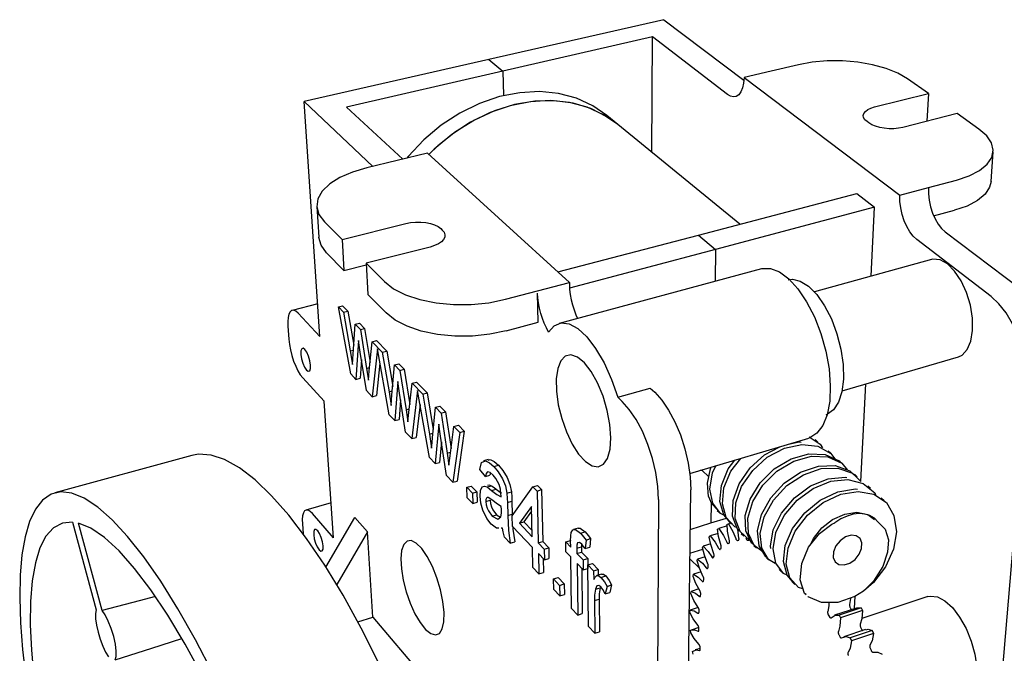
# Model space of a CAD drawing. Extents: x 72 to 136.1, y 183.9 to 237.8.
# Tile 2 of 3: x 72 to 112.8, y 211.6 to 237.8. Entities that reach past the tile are written whole.
import ezdxf

# ---------------------------------------------------------------- set-up
doc = ezdxf.new("R2010")
doc.units = 0
doc.header["$MEASUREMENT"] = 0
doc.layers.get('0').update_dxf_attribs({"linetype": 'CONTINUOUS'})

msp = doc.modelspace()

# ---------------------------------------------------------------- linework, layer by layer
at = {"color": 7, "linetype": 'CONTINUOUS'}
for p, q in [((98.664, 237.813), (91.414, 236.166)), ((98.664, 237.813), (101.978, 235.311)), ((98.186, 237.096), (91.998, 235.677)), ((98.169, 232.313), (98.186, 237.096)), ((101.293, 234.714), (98.186, 237.096)), ((91.414, 236.166), (83.759, 234.428)), ((91.414, 236.166), (91.998, 235.677)), ((91.414, 236.166), (91.998, 235.677)), ((104.234, 235.949), (103.113, 235.681)), ((91.998, 235.677), (85.517, 234.19)), ((91.998, 235.677), (92.025, 234.667)), ((91.998, 235.677), (92.025, 234.667)), ((103.113, 235.681), (101.983, 235.411)), ((101.983, 235.411), (108.441, 230.543)), ((109.629, 234.753), (108.759, 235.365)), ((107.39, 234.196), (109.629, 234.753)), ((109.629, 234.753), (109.56, 233.603)), ((84.414, 224.69), (83.759, 234.428)), ((83.759, 234.428), (86.612, 231.736)), ((85.517, 234.19), (87.849, 232.031)), ((96.751, 233.474), (96.298, 233.844)), ((110.812, 233.92), (108.558, 233.349)), ((111.716, 233.283), (110.812, 233.92)), ((101.805, 229.337), (96.751, 233.474)), ((107.154, 233.534), (107.082, 233.588)), ((88.876, 232.277), (87.62, 231.977)), ((94.747, 226.928), (88.876, 232.277)), ((112.214, 231.106), (112.305, 232.34)), ((87.62, 231.977), (86.352, 231.673)), ((109.618, 230.854), (110.784, 231.161)), ((100.095, 228.889), (106.652, 230.606)), ((106.652, 230.606), (107.393, 230.039)), ((108.441, 230.543), (109.618, 230.854)), ((84.284, 230.066), (84.368, 228.796)), ((107.393, 230.039), (100.805, 228.293)), ((107.251, 227.19), (107.393, 230.039)), ((109.837, 229.681), (110.701, 229.914)), ((84.605, 229.434), (85.333, 228.708)), ((85.333, 228.708), (87.968, 229.364)), ((89.42, 229.157), (89.484, 229.097)), ((94.269, 227.363), (100.095, 228.889)), ((100.095, 228.889), (100.805, 228.293)), ((100.095, 228.889), (100.805, 228.293)), ((110.314, 229.02), (113.416, 226.678)), ((85.333, 228.708), (85.411, 227.424)), ((112.22, 226.338), (109.139, 228.7)), ((84.687, 228.157), (85.411, 227.424)), ((88.983, 228.393), (86.324, 227.719)), ((100.805, 228.293), (94.754, 226.691)), ((100.805, 228.293), (100.782, 226.973)), ((100.805, 228.293), (100.782, 226.973)), ((85.411, 227.424), (86.328, 227.657)), ((86.324, 227.719), (87.084, 226.961)), ((86.324, 227.719), (86.397, 226.426)), ((109.747, 227.878), (104.896, 226.541)), ((102.701, 227.491), (94.326, 225.231)), ((92.099, 226.228), (94.747, 226.928)), ((94.747, 226.928), (94.748, 226.832)), ((86.397, 226.426), (87.153, 225.661)), ((93.456, 225.278), (93.431, 226.484)), ((84.323, 226.042), (83.26, 225.768)), ((85.178, 225.916), (85.354, 225.962)), ((85.354, 225.962), (85.567, 225.742)), ((84.414, 224.69), (83.512, 225.646)), ((85.689, 223.14), (85.178, 225.916)), ((85.178, 225.916), (85.39, 225.696)), ((85.39, 225.696), (85.567, 225.742)), ((85.39, 225.696), (85.672, 224.088)), ((85.567, 225.742), (85.813, 224.332)), ((85.786, 223.948), (85.874, 225.195)), ((85.874, 225.195), (86.052, 225.242)), ((85.874, 225.195), (86.09, 224.973)), ((86.052, 225.242), (86.268, 225.02)), ((92.135, 224.923), (93.456, 225.278)), ((83.085, 225.109), (83.124, 224.576)), ((86.09, 224.973), (86.268, 225.02)), ((86.09, 224.973), (86.347, 223.365)), ((86.268, 225.02), (86.493, 223.611)), ((86.014, 224.525), (85.907, 222.908)), ((86.088, 224.037), (86.014, 224.525)), ((86.458, 223.265), (86.579, 224.466)), ((86.579, 224.466), (86.758, 224.514)), ((86.579, 224.466), (87, 224.031)), ((86.758, 224.514), (87.18, 224.079)), ((85.672, 224.088), (85.798, 224.121)), ((85.672, 224.088), (85.761, 223.526)), ((86.339, 222.449), (86.088, 224.037)), ((86.794, 224.178), (86.58, 222.192)), ((87.288, 221.44), (86.794, 224.178)), ((87, 224.031), (87.18, 224.079)), ((87, 224.031), (87.28, 222.398)), ((87.18, 224.079), (87.429, 222.616)), ((86.135, 223.739), (86.082, 222.955)), ((86.902, 223.577), (86.757, 222.24)), ((87.505, 223.509), (87.685, 223.558)), ((87.685, 223.558), (87.909, 223.326)), ((106.044, 222.431), (110.861, 223.841)), ((85.907, 222.908), (85.689, 223.14)), ((86.347, 223.365), (86.471, 223.399)), ((86.347, 223.365), (86.422, 222.874)), ((86.422, 222.874), (86.458, 223.265)), ((87.399, 222.253), (87.505, 223.509)), ((87.505, 223.509), (87.729, 223.277)), ((87.729, 223.277), (87.909, 223.326)), ((87.729, 223.277), (87.983, 221.646)), ((87.909, 223.326), (88.136, 221.866)), ((83.703, 222.974), (84.594, 222)), ((85.907, 222.908), (86.082, 222.955)), ((87.644, 222.827), (87.515, 221.199)), ((87.717, 222.333), (87.644, 222.827)), ((88.098, 221.541), (88.239, 222.75)), ((88.239, 222.75), (88.42, 222.799)), ((88.239, 222.75), (88.677, 222.296)), ((88.42, 222.799), (88.86, 222.346)), ((106.828, 218.679), (107.029, 222.719)), ((86.58, 222.192), (86.339, 222.449)), ((87.28, 222.398), (87.414, 222.434)), ((87.28, 222.398), (87.368, 221.828)), ((87.965, 220.721), (87.717, 222.333)), ((88.461, 222.451), (88.216, 220.454)), ((88.953, 219.671), (88.461, 222.451)), ((88.677, 222.296), (88.86, 222.346)), ((88.677, 222.296), (88.954, 220.638)), ((88.86, 222.346), (89.112, 220.83)), ((96.755, 222.166), (98.096, 222.546)), ((98.096, 222.546), (98.284, 222.373)), ((113.67, 222.523), (112.051, 203.347)), ((84.975, 216.338), (84.594, 222)), ((86.58, 222.192), (86.757, 222.24)), ((87.759, 222.063), (87.693, 221.248)), ((96.755, 222.166), (96.94, 221.991)), ((87.983, 221.646), (88.115, 221.682)), ((87.983, 221.646), (88.056, 221.148)), ((88.056, 221.148), (88.098, 221.541)), ((88.564, 221.868), (88.395, 220.504)), ((89.078, 220.487), (89.203, 221.752)), ((89.203, 221.752), (89.386, 221.803)), ((89.203, 221.752), (89.436, 221.511)), ((89.386, 221.803), (89.62, 221.562)), ((89.436, 221.511), (89.62, 221.562)), ((89.436, 221.511), (89.687, 219.855)), ((89.62, 221.562), (89.847, 220.05)), ((87.515, 221.199), (87.288, 221.44)), ((87.515, 221.199), (87.693, 221.248)), ((88.216, 220.454), (87.965, 220.721)), ((88.954, 220.638), (89.097, 220.678)), ((89.343, 221.059), (89.189, 219.42)), ((89.414, 220.557), (89.343, 221.059)), ((89.807, 219.745), (89.968, 220.961)), ((90.208, 220.713), (89.919, 218.644)), ((89.968, 220.961), (90.152, 221.013)), ((89.968, 220.961), (90.208, 220.713)), ((90.393, 220.765), (90.101, 218.696)), ((90.152, 221.013), (90.393, 220.765)), ((90.208, 220.713), (90.393, 220.765)), ((88.216, 220.454), (88.395, 220.504)), ((88.954, 220.638), (89.041, 220.059)), ((89.45, 220.318), (89.37, 219.471)), ((89.658, 218.922), (89.414, 220.557)), ((99.74, 219.005), (104.67, 220.478)), ((105.042, 220.314), (104.932, 220.412)), ((89.687, 219.855), (89.827, 219.895)), ((89.687, 219.855), (89.759, 219.349)), ((105.581, 219.838), (105.469, 219.937)), ((79.108, 219.761), (73.436, 218.203)), ((89.189, 219.42), (88.953, 219.671)), ((89.189, 219.42), (89.37, 219.471)), ((89.759, 219.349), (89.807, 219.745)), ((91.378, 219.594), (91.192, 219.54)), ((106.121, 219.361), (106.008, 219.461)), ((91.272, 218.888), (91.035, 219.177)), ((91.481, 219.038), (91.457, 218.941)), ((91.622, 219.294), (91.808, 219.348)), ((100.232, 219.152), (100.525, 218.876)), ((89.919, 218.644), (89.658, 218.922)), ((89.919, 218.644), (90.101, 218.696)), ((91.272, 218.888), (91.457, 218.941)), ((106.67, 218.876), (106.555, 218.978)), ((90.504, 218.436), (90.686, 218.489)), ((90.504, 218.436), (90.734, 218.193)), ((90.52, 218.006), (90.504, 218.436)), ((90.686, 218.489), (90.917, 218.246)), ((90.734, 218.193), (90.917, 218.246)), ((90.917, 218.246), (90.932, 217.816)), ((91.337, 218.45), (91.522, 218.504)), ((91.529, 218.31), (91.715, 218.364)), ((92.158, 218.2), (92.345, 218.255)), ((92.382, 217.258), (93.235, 218.462)), ((93.235, 218.462), (93.425, 218.518)), ((93.235, 218.462), (93.41, 218.283)), ((93.41, 218.283), (93.6, 218.339)), ((93.41, 218.283), (93.456, 216.132)), ((93.425, 218.518), (93.6, 218.339)), ((93.6, 218.339), (93.644, 216.189)), ((99.535, 198.654), (99.777, 218.338)), ((107.227, 218.385), (107.111, 218.487)), ((90.749, 217.762), (90.52, 218.006)), ((90.734, 218.193), (90.749, 217.762)), ((90.749, 217.762), (90.932, 217.816)), ((91.283, 217.849), (91.468, 217.903)), ((92.18, 217.81), (92.367, 217.865)), ((92.18, 217.81), (92.195, 217.273)), ((92.367, 217.865), (92.381, 217.328)), ((98.438, 217.934), (98.341, 199.249)), ((107.785, 217.892), (107.668, 217.995)), ((84.877, 217.79), (83.838, 217.492)), ((91.932, 217.521), (91.929, 217.648)), ((93.181, 217.641), (92.681, 216.945)), ((93.186, 217.442), (92.868, 217.001)), ((93.21, 216.39), (93.181, 217.641)), ((100.627, 217.801), (100.613, 216.958)), ((100.627, 217.801), (100.613, 216.958)), ((100.873, 217.471), (100.948, 217.4)), ((74.172, 216.996), (75.139, 213.355)), ((84.975, 216.338), (84.105, 217.345)), ((84.663, 215.132), (85.867, 217.191)), ((85.867, 217.191), (86.391, 216.597)), ((91.551, 217.245), (91.735, 217.299)), ((91.735, 217.299), (91.897, 217.205)), ((92.195, 217.273), (92.381, 217.328)), ((92.381, 217.328), (92.384, 217.26)), ((92.394, 216.819), (92.382, 217.258)), ((92.681, 216.945), (92.868, 217.001)), ((92.868, 217.001), (93.204, 216.649)), ((100.613, 216.958), (101.261, 217.158)), ((101.352, 217.015), (101.458, 216.914)), ((75.389, 213.331), (74.419, 216.951)), ((83.69, 216.926), (83.72, 216.512)), ((86.391, 216.597), (85.109, 214.411)), ((86.601, 213.056), (86.391, 216.597)), ((91.979, 216.749), (91.921, 216.747)), ((93.22, 215.949), (92.394, 216.819)), ((92.681, 216.945), (93.21, 216.39)), ((95.114, 216.748), (94.921, 216.69)), ((95.205, 216.535), (95.398, 216.593)), ((99.757, 216.695), (100.613, 216.958)), ((100.886, 216.701), (100.934, 216.735)), ((101.284, 216.843), (100.934, 216.735)), ((101.28, 216.912), (101.334, 216.93)), ((101.415, 216.955), (101.334, 216.93)), ((101.772, 216.329), (101.72, 216.7)), ((92.297, 216.117), (92.059, 216.37)), ((92.297, 216.117), (92.482, 216.173)), ((93.456, 216.132), (93.644, 216.189)), ((93.644, 216.189), (93.892, 215.929)), ((94.598, 216.171), (94.789, 216.229)), ((94.605, 215.765), (94.598, 216.171)), ((94.598, 216.171), (94.803, 215.96)), ((94.789, 216.229), (94.799, 216.219)), ((94.803, 215.96), (94.799, 216.222)), ((95.437, 216.253), (95.404, 215.901)), ((95.437, 216.253), (95.63, 216.312)), ((95.63, 216.312), (95.597, 215.96)), ((100.545, 216.371), (100.586, 216.42)), ((100.911, 216.521), (100.586, 216.42)), ((101.709, 216.236), (101.751, 216.242)), ((101.864, 216.527), (101.972, 216.425)), ((102.126, 216.247), (102.171, 216.241)), ((93.239, 215.116), (93.22, 215.949)), ((93.456, 216.132), (93.704, 215.872)), ((93.704, 215.872), (93.892, 215.929)), ((93.704, 215.872), (93.713, 215.43)), ((93.892, 215.929), (93.901, 215.487)), ((94.809, 215.553), (94.605, 215.765)), ((95.058, 215.912), (95.25, 215.971)), ((95.058, 215.912), (95.061, 215.693)), ((95.253, 216.081), (95.25, 215.971)), ((95.25, 215.971), (95.252, 215.752)), ((95.404, 215.901), (95.597, 215.96)), ((99.745, 215.714), (100.274, 215.879)), ((100.261, 215.929), (100.294, 215.992)), ((100.602, 216.088), (100.294, 215.992)), ((100.996, 215.869), (101.028, 215.899)), ((101.33, 216.108), (101.368, 216.127)), ((102.384, 216.032), (102.493, 215.929)), ((93.713, 215.43), (93.466, 215.69)), ((93.466, 215.69), (93.484, 214.856)), ((93.659, 215.487), (93.671, 214.913)), ((93.713, 215.43), (93.901, 215.487)), ((94.84, 213.415), (94.809, 215.553)), ((95.061, 215.693), (95.252, 215.752)), ((95.061, 215.693), (95.319, 215.426)), ((95.252, 215.752), (95.511, 215.485)), ((95.319, 215.426), (95.511, 215.485)), ((95.319, 215.426), (95.324, 215.018)), ((95.511, 215.485), (95.516, 215.077)), ((100.133, 215.087), (99.742, 215.471)), ((100.037, 215.384), (100.062, 215.46)), ((100.367, 215.555), (100.062, 215.46)), ((100.71, 215.524), (100.737, 215.565)), ((102.91, 215.531), (103.02, 215.427)), ((93.484, 214.856), (93.239, 215.116)), ((95.324, 215.018), (95.066, 215.286)), ((95.066, 215.286), (95.094, 213.145)), ((95.26, 215.084), (95.283, 213.205)), ((95.324, 215.018), (95.516, 215.077)), ((95.517, 215.221), (95.71, 215.28)), ((95.544, 212.666), (95.517, 215.221)), ((95.517, 215.221), (95.753, 214.978)), ((95.71, 215.28), (95.945, 215.037)), ((95.753, 214.978), (95.945, 215.037)), ((95.753, 214.978), (95.756, 214.616)), ((95.945, 215.037), (95.947, 214.8)), ((100.477, 215.082), (100.499, 215.132)), ((103.44, 215.027), (103.551, 214.921)), ((93.484, 214.856), (93.671, 214.913)), ((94.094, 214.639), (94.282, 214.697)), ((94.094, 214.639), (94.344, 214.374)), ((94.102, 214.199), (94.094, 214.639)), ((94.282, 214.697), (94.532, 214.432)), ((96.084, 214.843), (95.891, 214.783)), ((96.058, 214.706), (96.252, 214.766)), ((99.875, 214.747), (99.893, 214.834)), ((100.202, 214.932), (99.893, 214.834)), ((100.3, 214.55), (100.316, 214.609)), ((94.352, 213.934), (94.102, 214.199)), ((94.344, 214.374), (94.532, 214.432)), ((94.344, 214.374), (94.352, 213.934)), ((94.532, 214.432), (94.54, 213.993)), ((95.826, 214.215), (96.018, 214.275)), ((96.307, 214.328), (96.227, 214.02)), ((96.307, 214.328), (96.5, 214.389)), ((96.5, 214.389), (96.42, 214.08)), ((100.107, 214.228), (99.787, 214.126)), ((103.976, 214.516), (104.089, 214.409)), ((94.352, 213.934), (94.54, 213.993)), ((95.79, 213.742), (95.981, 213.803)), ((95.79, 213.742), (95.802, 212.392)), ((95.981, 213.803), (95.992, 212.453)), ((96.227, 214.02), (96.42, 214.08)), ((99.778, 214.03), (99.787, 214.126)), ((100.18, 213.938), (100.19, 214.006)), ((104.551, 213.976), (104.483, 214.036)), ((104.551, 213.989), (104.483, 214.036)), ((106.565, 213.409), (106.591, 213.926)), ((109.595, 213.906), (106.868, 213.005)), ((95.094, 213.145), (94.84, 213.415)), ((99.745, 213.244), (99.746, 213.349)), ((100.084, 213.457), (99.746, 213.349)), ((100.118, 213.259), (100.122, 213.332)), ((106.644, 213.435), (105.736, 213.137)), ((106.831, 213.442), (105.92, 213.143)), ((106.893, 213.326), (105.982, 213.026)), ((106.38, 213.451), (106.427, 213.37)), ((106.427, 213.37), (106.43, 213.364)), ((106.831, 213.442), (106.893, 213.326)), ((85.984, 212.867), (86.601, 213.056)), ((86.601, 213.056), (92.071, 206.623)), ((95.094, 213.145), (95.283, 213.205)), ((105.474, 213.154), (105.521, 213.072)), ((105.92, 213.143), (105.982, 213.026)), ((95.802, 212.392), (95.544, 212.666)), ((99.776, 212.402), (99.768, 212.513)), ((100.111, 212.624), (99.795, 212.522)), ((100.115, 212.521), (100.113, 212.601)), ((107.02, 212.54), (106.112, 212.238)), ((107.293, 212.509), (106.382, 212.206)), ((106.813, 212.642), (106.856, 212.554)), ((107.293, 212.509), (107.349, 212.384)), ((95.802, 212.392), (95.992, 212.453)), ((105.906, 212.341), (105.949, 212.253)), ((106.382, 212.206), (106.438, 212.081)), ((107.349, 212.384), (106.438, 212.081)), ((100.168, 211.764), (99.961, 211.696)), ((100.17, 211.739), (100.162, 211.822)), ((107.206, 211.776), (107.245, 211.683)), ((99.87, 211.518), (99.854, 211.634))]:
    msp.add_line(p, q, dxfattribs=at)
at = {"color": 7, "linetype": 'CONTINUOUS', "flags": 128}
for points in [[(108.759, 235.365), (108.357, 235.598), (107.867, 235.795), (107.308, 235.949), (106.7, 236.055), (106.066, 236.109), (105.428, 236.109), (104.81, 236.055), (104.234, 235.949)], [(101.983, 235.411), (101.965, 235.184), (101.922, 234.987), (101.855, 234.825), (101.768, 234.706), (101.664, 234.634), (101.547, 234.612), (101.422, 234.639), (101.293, 234.714)], [(96.298, 233.844), (95.716, 234.244), (95.039, 234.555), (94.299, 234.752), (93.512, 234.832), (92.693, 234.789), (91.858, 234.625), (91.027, 234.341), (90.215, 233.942), (89.442, 233.436), (88.723, 232.834), (88.075, 232.149), (88.009, 232.07)], [(96.751, 233.474), (96.168, 233.874), (95.489, 234.184), (94.748, 234.381), (93.959, 234.459), (93.137, 234.415), (92.3, 234.249), (91.465, 233.962), (90.65, 233.56), (89.873, 233.052), (89.151, 232.446), (88.929, 232.229)], [(96.751, 233.474), (96.302, 233.794), (95.638, 234.128), (94.909, 234.349), (94.129, 234.453), (93.313, 234.435), (92.477, 234.294), (91.64, 234.033), (90.82, 233.655), (90.034, 233.168), (89.298, 232.582), (88.929, 232.229)], [(107.082, 233.588), (106.992, 233.67), (106.939, 233.756), (106.924, 233.845), (106.948, 233.931), (107.01, 234.012), (107.107, 234.085), (107.235, 234.147), (107.39, 234.196)], [(108.558, 233.349), (108.381, 233.315), (108.189, 233.297), (107.99, 233.297), (107.792, 233.314), (107.602, 233.348), (107.429, 233.398), (107.277, 233.461), (107.154, 233.534)], [(110.784, 231.161), (111.311, 231.338), (111.741, 231.56), (112.057, 231.82), (112.247, 232.106), (112.307, 232.407), (112.234, 232.711), (112.035, 233.006), (111.716, 233.283)], [(86.352, 231.673), (85.758, 231.497), (85.24, 231.272), (84.819, 231.006), (84.512, 230.709), (84.33, 230.39), (84.284, 230.063), (84.376, 229.74), (84.605, 229.434)], [(112.214, 231.106), (112.157, 230.869), (111.967, 230.58), (111.653, 230.317), (111.225, 230.092), (110.701, 229.914)], [(109.139, 228.7), (108.99, 228.84), (108.85, 229.021), (108.724, 229.239), (108.616, 229.483), (108.532, 229.746), (108.473, 230.017), (108.443, 230.286), (108.441, 230.543)], [(109.618, 230.854), (109.618, 230.597), (109.647, 230.329), (109.705, 230.059), (109.789, 229.798), (109.897, 229.555), (110.023, 229.339), (110.164, 229.158), (110.314, 229.02)], [(87.968, 229.364), (88.168, 229.403), (88.378, 229.423), (88.59, 229.423), (88.797, 229.404), (88.99, 229.366), (89.162, 229.311), (89.308, 229.24), (89.42, 229.157)], [(89.484, 229.097), (89.559, 229.004), (89.593, 228.904), (89.586, 228.803), (89.537, 228.703), (89.449, 228.608), (89.323, 228.523), (89.166, 228.45), (88.983, 228.393)], [(84.687, 228.157), (84.46, 228.467), (84.368, 228.793), (84.368, 228.796)], [(110.861, 223.841), (111.019, 223.916), (111.231, 224.145), (111.379, 224.492), (111.454, 224.934), (111.448, 225.443), (111.361, 225.981), (111.2, 226.511), (110.977, 226.995), (110.706, 227.399), (110.407, 227.695), (110.102, 227.863), (109.811, 227.892), (109.747, 227.878)], [(102.701, 227.491), (102.725, 227.497), (103.074, 227.502), (103.45, 227.36), (103.836, 227.075), (104.218, 226.658), (104.577, 226.125), (104.899, 225.499), (105.168, 224.807), (105.373, 224.08), (105.505, 223.349), (105.558, 222.647), (105.531, 222.004), (105.425, 221.446), (105.247, 220.998), (105.004, 220.675), (104.708, 220.49), (104.67, 220.478)], [(87.084, 226.961), (87.463, 226.666), (87.959, 226.414), (88.555, 226.215), (89.226, 226.079), (89.946, 226.011), (90.685, 226.014), (91.413, 226.087), (92.099, 226.228)], [(94.748, 226.832), (94.759, 226.633), (94.784, 226.424), (94.824, 226.21), (94.877, 225.996), (94.943, 225.786), (95.02, 225.585), (95.087, 225.437)], [(103.813, 227.035), (103.988, 227.058), (104.315, 226.984), (104.658, 226.769), (104.998, 226.423), (105.318, 225.963), (105.6, 225.412), (105.83, 224.8), (105.995, 224.158), (106.087, 223.521), (106.101, 222.923), (106.037, 222.394), (105.898, 221.962), (105.694, 221.647), (105.435, 221.464), (105.378, 221.444)], [(93.888, 224.871), (93.794, 225.043), (93.708, 225.232), (93.631, 225.434), (93.564, 225.645), (93.51, 225.86), (93.469, 226.074), (93.443, 226.284), (93.431, 226.484)], [(113.67, 222.523), (113.679, 223.039), (113.624, 223.587), (113.506, 224.145), (113.33, 224.692), (113.104, 225.204), (112.836, 225.66), (112.537, 226.044), (112.22, 226.338)], [(83.512, 225.646), (83.414, 225.73), (83.323, 225.77), (83.243, 225.763), (83.176, 225.71), (83.126, 225.614), (83.093, 225.477), (83.079, 225.307), (83.085, 225.109)], [(92.135, 224.923), (91.453, 224.78), (90.731, 224.705), (89.997, 224.702), (89.282, 224.771), (88.615, 224.908), (88.022, 225.108), (87.529, 225.363), (87.153, 225.661)], [(93.888, 224.871), (94.123, 225.133), (94.411, 225.248), (94.741, 225.207), (95.099, 225.012), (95.47, 224.667), (95.837, 224.187), (96.184, 223.592), (96.495, 222.908), (96.755, 222.166)], [(83.124, 224.576), (83.149, 224.359), (83.192, 224.13), (83.252, 223.897), (83.326, 223.669), (83.411, 223.456), (83.505, 223.264), (83.603, 223.101), (83.703, 222.974)], [(84.029, 223.502), (84.002, 223.682), (83.948, 223.868), (83.875, 224.033), (83.795, 224.149), (83.719, 224.2), (83.66, 224.179), (83.626, 224.087), (83.622, 223.941), (83.649, 223.761), (83.703, 223.576), (83.775, 223.413), (83.855, 223.296), (83.93, 223.244), (83.99, 223.265), (84.024, 223.355), (84.029, 223.502)], [(85.761, 223.526), (85.775, 223.762), (85.786, 223.948)], [(96.47, 220.487), (96.431, 221.038), (96.32, 221.626), (96.146, 222.213), (95.919, 222.761), (95.654, 223.233), (95.369, 223.599), (95.083, 223.836), (94.814, 223.93), (94.579, 223.877), (94.392, 223.681), (94.264, 223.357), (94.204, 222.926), (94.212, 222.416), (94.289, 221.857), (94.43, 221.283), (94.626, 220.729), (94.865, 220.228), (95.132, 219.811), (95.413, 219.502), (95.691, 219.322), (95.946, 219.283), (96.165, 219.39), (96.332, 219.637), (96.436, 220.011), (96.47, 220.487)], [(98.284, 222.373), (98.577, 222.05), (98.86, 221.637), (99.121, 221.149), (99.35, 220.605), (99.536, 220.029), (99.673, 219.443), (99.754, 218.872), (99.777, 218.338)], [(87.368, 221.828), (87.385, 222.065), (87.399, 222.253)], [(98.438, 217.934), (98.411, 218.47), (98.327, 219.044), (98.189, 219.632), (98.002, 220.211), (97.773, 220.758), (97.513, 221.249), (97.231, 221.665), (96.94, 221.991)], [(89.041, 220.059), (89.062, 220.299), (89.078, 220.487)], [(103.767, 220.208), (104.264, 220.317), (104.35, 220.307)], [(104.685, 220.531), (105.135, 220.224), (105.227, 220.072)], [(101.885, 216.551), (101.712, 216.708), (101.509, 217.241), (101.531, 217.892), (101.776, 218.578), (102.233, 219.241), (102.835, 219.783), (103.467, 220.119)], [(102.24, 216.243), (102.214, 216.25), (101.819, 216.605), (101.617, 217.139), (101.639, 217.79), (101.885, 218.476), (102.342, 219.14), (102.945, 219.682), (103.655, 220.06), (104.376, 220.217), (105.04, 220.142), (105.585, 219.835), (105.746, 219.612)], [(86.872, 211.118), (86.128, 212.596), (85.373, 213.963), (84.616, 215.205), (83.865, 216.313), (83.128, 217.276), (82.414, 218.089), (81.729, 218.746), (81.078, 219.246), (80.468, 219.589), (79.904, 219.775), (79.388, 219.81), (79.108, 219.761)], [(91.035, 219.177), (91.109, 219.471), (91.277, 219.539), (91.445, 219.452), (91.622, 219.294)], [(91.388, 219.562), (91.463, 219.592), (91.631, 219.506), (91.808, 219.348)], [(101.372, 217.036), (101.141, 217.29), (100.979, 217.853), (101.044, 218.513), (101.331, 219.2), (101.607, 219.563)], [(101.69, 216.765), (101.605, 216.796), (101.247, 217.189), (101.086, 217.752), (101.151, 218.412), (101.439, 219.1), (101.845, 219.634)], [(102.399, 216.051), (102.295, 216.128), (102.053, 216.628), (102.031, 217.264), (102.234, 217.948), (102.656, 218.628), (103.237, 219.201), (103.933, 219.618), (104.663, 219.824), (105.342, 219.796), (105.919, 219.534), (105.994, 219.447)], [(102.766, 215.757), (102.404, 216.024), (102.162, 216.525), (102.141, 217.161), (102.344, 217.846), (102.767, 218.526), (103.348, 219.099), (104.045, 219.517), (104.776, 219.723), (105.455, 219.696), (106.032, 219.434), (106.276, 219.151)], [(91.591, 218.939), (91.47, 219.047), (91.36, 219.083), (91.303, 219.014), (91.272, 218.888)], [(91.622, 219.294), (91.805, 219.079), (91.982, 218.79), (92.096, 218.503), (92.158, 218.2)], [(91.808, 219.348), (91.992, 219.133), (92.169, 218.844), (92.283, 218.558), (92.345, 218.255)], [(100.249, 219.136), (100.192, 219.133), (100.165, 219.132)], [(100.517, 218.059), (100.468, 218.611), (100.596, 219.206), (100.614, 219.243)], [(101.153, 217.276), (101.009, 217.345), (100.687, 217.774), (100.569, 218.364), (100.676, 219.03), (100.819, 219.328)], [(102.913, 215.537), (102.892, 215.549), (102.611, 216.014), (102.545, 216.632), (102.706, 217.313), (103.09, 218.003), (103.649, 218.607), (104.328, 219.062), (105.064, 219.316), (105.757, 219.337), (106.363, 219.12), (106.534, 218.954)], [(103.269, 215.286), (103.002, 215.445), (102.721, 215.91), (102.655, 216.528), (102.817, 217.209), (103.202, 217.9), (103.762, 218.505), (104.441, 218.96), (105.178, 219.214), (105.871, 219.236), (106.478, 219.019), (106.828, 218.679)], [(91.843, 218.548), (91.707, 218.8), (91.591, 218.939)], [(103.091, 215.898), (103.073, 215.996), (103.192, 216.671), (103.536, 217.369), (104.071, 218.001), (104.73, 218.491), (105.468, 218.792), (106.174, 218.862), (106.245, 218.843)], [(103.767, 214.794), (103.613, 214.867), (103.294, 215.296), (103.184, 215.891), (103.304, 216.566), (103.649, 217.264), (104.184, 217.897), (104.845, 218.387), (105.583, 218.689), (106.289, 218.759), (106.922, 218.591), (107.396, 218.205), (107.435, 218.126)], [(79.996, 210.712), (79.264, 212.121), (78.535, 213.405), (77.818, 214.551), (77.12, 215.55), (76.449, 216.397), (75.811, 217.085), (75.21, 217.613), (74.653, 217.981), (74.143, 218.189), (73.683, 218.243), (73.276, 218.146), (72.923, 217.904), (72.626, 217.525), (72.385, 217.016), (72.2, 216.385), (72.071, 215.641), (71.998, 214.794), (71.978, 213.852), (72.011, 212.824), (72.095, 211.72), (72.228, 210.548)], [(91.051, 218.071), (91.069, 218.311), (91.142, 218.454), (91.232, 218.482), (91.337, 218.45)], [(91.337, 218.45), (91.444, 218.378), (91.529, 218.31)], [(91.37, 218.521), (91.417, 218.535), (91.522, 218.504)], [(91.522, 218.504), (91.629, 218.432), (91.715, 218.364)], [(91.529, 218.31), (91.748, 218.142), (91.917, 218.044)], [(91.715, 218.364), (91.934, 218.196), (91.938, 218.194)], [(91.915, 218.146), (91.894, 218.365), (91.843, 218.548)], [(92.345, 218.255), (92.361, 218.033), (92.367, 217.865)], [(103.997, 214.538), (103.769, 214.79), (103.615, 215.357), (103.692, 216.026), (103.994, 216.725), (104.501, 217.382), (105.141, 217.905), (105.874, 218.252), (106.594, 218.371), (106.677, 218.356)], [(104.425, 214.224), (104.237, 214.291), (103.881, 214.683), (103.728, 215.251), (103.805, 215.919), (104.108, 216.619), (104.615, 217.277), (105.256, 217.801), (105.991, 218.148), (106.711, 218.267), (107.366, 218.148), (107.878, 217.801), (108.194, 217.272), (108.295, 216.596), (108.172, 215.871), (107.84, 215.138), (107.342, 214.492), (106.931, 214.128), (106.931, 214.128)], [(91.51, 216.912), (91.328, 217.149), (91.168, 217.484), (91.084, 217.786), (91.051, 218.071)], [(91.576, 217.886), (91.384, 218.016), (91.342, 218.017), (91.309, 217.989), (91.288, 217.931), (91.283, 217.849)], [(91.283, 217.849), (91.3, 217.717), (91.342, 217.579), (91.398, 217.455), (91.551, 217.245)], [(91.468, 217.903), (91.484, 217.771), (91.526, 217.633), (91.582, 217.509), (91.735, 217.299)], [(91.929, 217.648), (91.734, 217.764), (91.576, 217.886)], [(91.917, 218.044), (91.916, 218.101), (91.915, 218.146)], [(92.158, 218.2), (92.174, 217.978), (92.18, 217.81)], [(100.517, 218.059), (100.642, 217.768), (100.896, 217.493)], [(84.105, 217.345), (84.011, 217.437), (83.923, 217.487), (83.845, 217.494), (83.781, 217.456), (83.731, 217.377), (83.699, 217.259), (83.685, 217.107), (83.69, 216.926)], [(91.907, 217.213), (91.932, 217.371), (91.932, 217.521)], [(104.736, 216.057), (104.858, 216.32), (105.211, 216.756), (105.653, 217.102), (106.16, 217.329), (106.657, 217.403), (107.111, 217.316), (107.393, 217.107)], [(74.172, 216.996), (73.745, 216.957), (73.376, 216.76), (73.065, 216.413), (72.816, 215.924), (72.626, 215.302), (72.497, 214.557), (72.428, 213.699), (72.417, 212.738), (72.463, 211.686), (72.564, 210.552)], [(91.551, 217.245), (91.779, 217.111), (91.907, 217.213)], [(92.195, 217.273), (92.22, 216.649), (92.297, 216.117)], [(107.527, 217.007), (107.381, 217.155), (107.2, 217.263), (106.99, 217.327), (106.757, 217.346), (106.509, 217.318), (106.253, 217.245), (105.997, 217.128), (105.75, 216.971)], [(107.527, 217.007), (107.824, 216.701), (107.961, 216.267), (107.931, 215.753), (107.73, 215.162), (107.341, 214.554), (106.931, 214.128)], [(80.995, 207.554), (80.282, 209.126), (79.558, 210.592), (78.832, 211.933), (78.114, 213.135), (77.413, 214.186), (76.736, 215.076), (76.093, 215.8), (75.489, 216.354), (74.929, 216.737), (74.419, 216.951)], [(84.55, 216.01), (84.525, 216.178), (84.473, 216.357), (84.403, 216.517), (84.325, 216.635), (84.252, 216.693), (84.194, 216.682), (84.161, 216.603), (84.157, 216.47), (84.182, 216.302), (84.234, 216.125), (84.304, 215.965), (84.381, 215.847), (84.454, 215.789), (84.512, 215.799), (84.546, 215.876), (84.55, 216.01)], [(91.831, 216.744), (91.735, 216.74), (91.51, 216.912)], [(92.059, 216.37), (92.004, 216.585), (91.979, 216.749)], [(92.401, 216.811), (92.406, 216.704), (92.482, 216.173)], [(94.821, 216.565), (94.893, 216.678), (95.002, 216.687), (95.205, 216.535)], [(95.116, 216.739), (95.195, 216.745), (95.398, 216.593)], [(95.398, 216.593), (95.528, 216.445), (95.63, 216.312)], [(101.032, 216.005), (100.928, 216.399), (100.886, 216.701)], [(100.934, 216.735), (101.13, 216.445), (101.264, 216.167)], [(101.38, 216.224), (101.3, 216.619), (101.28, 216.912)], [(101.334, 216.93), (101.521, 216.604), (101.643, 216.309)], [(104.483, 214.036), (104.308, 214.609), (104.371, 215.28), (104.655, 215.956), (105.103, 216.517), (105.62, 216.905), (105.75, 216.971)], [(89.559, 213.251), (89.512, 213.704), (89.411, 214.194), (89.261, 214.691), (89.072, 215.16), (88.858, 215.572), (88.632, 215.901), (88.408, 216.124), (88.201, 216.23), (88.024, 216.211), (87.888, 216.072), (87.801, 215.821), (87.768, 215.475), (87.79, 215.057), (87.865, 214.592), (87.99, 214.107), (88.155, 213.634), (88.352, 213.199), (88.569, 212.83), (88.791, 212.549), (89.007, 212.375), (89.202, 212.318), (89.364, 212.384), (89.482, 212.57), (89.549, 212.865), (89.559, 213.251)], [(94.799, 216.222), (94.803, 216.426), (94.821, 216.565)], [(95.205, 216.535), (95.335, 216.386), (95.437, 216.253)], [(100.732, 215.678), (100.607, 216.064), (100.545, 216.371)], [(100.586, 216.42), (100.787, 216.168), (100.931, 215.913)], [(101.368, 216.127), (101.374, 216.132), (101.379, 216.139), (101.383, 216.149), (101.385, 216.161), (101.386, 216.175), (101.386, 216.191), (101.384, 216.207), (101.38, 216.224)], [(101.643, 216.309), (101.65, 216.293), (101.657, 216.278), (101.666, 216.265), (101.674, 216.254), (101.683, 216.245), (101.692, 216.239), (101.701, 216.236), (101.709, 216.236)], [(101.751, 216.242), (101.758, 216.245), (101.764, 216.25), (101.769, 216.259), (101.772, 216.269), (101.775, 216.282), (101.775, 216.297), (101.774, 216.313), (101.772, 216.329)], [(102.061, 216.333), (102.067, 216.316), (102.074, 216.301), (102.082, 216.286), (102.09, 216.273), (102.099, 216.263), (102.108, 216.255), (102.117, 216.249), (102.126, 216.247)], [(102.171, 216.241), (102.179, 216.242), (102.186, 216.245), (102.192, 216.251), (102.197, 216.26), (102.198, 216.263)], [(105.757, 215.348), (105.915, 215.238), (106.127, 215.219), (106.361, 215.293), (106.581, 215.449), (106.755, 215.664), (106.855, 215.904), (106.868, 216.135), (106.79, 216.32), (106.633, 216.431), (106.421, 216.452), (106.185, 216.379), (105.963, 216.222), (105.789, 216.005), (105.688, 215.763), (105.677, 215.532), (105.757, 215.348)], [(95.258, 216.074), (95.162, 216.152), (95.085, 216.14), (95.062, 216.04), (95.058, 215.912)], [(95.404, 215.901), (95.322, 216.003), (95.258, 216.074)], [(100.485, 215.25), (100.341, 215.622), (100.261, 215.929)], [(100.294, 215.992), (100.497, 215.782), (100.648, 215.553)], [(100.931, 215.913), (100.939, 215.899), (100.948, 215.887), (100.956, 215.877), (100.965, 215.87), (100.974, 215.866), (100.982, 215.864), (100.989, 215.865), (100.996, 215.869)], [(101.028, 215.899), (101.034, 215.906), (101.038, 215.915), (101.041, 215.927), (101.042, 215.941), (101.041, 215.956), (101.04, 215.972), (101.036, 215.988), (101.032, 216.005)], [(101.264, 216.167), (101.272, 216.152), (101.28, 216.138), (101.289, 216.127), (101.297, 216.118), (101.306, 216.111), (101.315, 216.107), (101.323, 216.106), (101.33, 216.108)], [(100.294, 214.73), (100.134, 215.083), (100.037, 215.384)], [(100.062, 215.46), (100.263, 215.295), (100.419, 215.094)], [(100.648, 215.553), (100.656, 215.54), (100.665, 215.53), (100.674, 215.522), (100.682, 215.517), (100.69, 215.515), (100.698, 215.515), (100.704, 215.518), (100.71, 215.524)], [(100.737, 215.565), (100.742, 215.574), (100.745, 215.585), (100.746, 215.598), (100.746, 215.612), (100.745, 215.628), (100.742, 215.645), (100.738, 215.662), (100.732, 215.678)], [(100.419, 215.094), (100.427, 215.084), (100.436, 215.075), (100.444, 215.069), (100.452, 215.066), (100.46, 215.066), (100.467, 215.068), (100.473, 215.074), (100.477, 215.082)], [(100.499, 215.132), (100.502, 215.143), (100.504, 215.155), (100.504, 215.169), (100.503, 215.185), (100.501, 215.201), (100.497, 215.218), (100.492, 215.234), (100.485, 215.25)], [(95.756, 214.616), (95.816, 214.718), (95.892, 214.783), (95.97, 214.774), (96.058, 214.706)], [(96.058, 214.706), (96.202, 214.517), (96.307, 214.328)], [(96.084, 214.842), (96.084, 214.843), (96.163, 214.833), (96.252, 214.766)], [(96.252, 214.766), (96.395, 214.577), (96.5, 214.389)], [(100.161, 214.127), (99.987, 214.456), (99.875, 214.747)], [(99.893, 214.834), (100.088, 214.715), (100.245, 214.547)], [(100.245, 214.547), (100.254, 214.538), (100.263, 214.531), (100.271, 214.527), (100.278, 214.526), (100.285, 214.528), (100.291, 214.533), (100.296, 214.54), (100.3, 214.55)], [(100.316, 214.609), (100.318, 214.621), (100.319, 214.635), (100.318, 214.65), (100.316, 214.666), (100.312, 214.682), (100.307, 214.699), (100.301, 214.715), (100.294, 214.73)], [(95.826, 214.215), (95.795, 213.963), (95.79, 213.742)], [(96.051, 214.308), (95.964, 214.367), (95.892, 214.353), (95.826, 214.215)], [(96.018, 214.275), (95.987, 214.023), (95.981, 213.803)], [(96.227, 214.02), (96.133, 214.2), (96.051, 214.308)], [(77.61, 213.906), (76.925, 213.731), (75.389, 213.331)], [(100.086, 213.453), (99.902, 213.752), (99.778, 214.03)], [(99.787, 214.126), (99.974, 214.055), (100.131, 213.92)], [(100.131, 213.92), (100.139, 213.913), (100.147, 213.909), (100.155, 213.907), (100.162, 213.908), (100.168, 213.912), (100.174, 213.918), (100.177, 213.927), (100.18, 213.938)], [(100.19, 214.006), (100.191, 214.019), (100.19, 214.033), (100.188, 214.049), (100.185, 214.065), (100.181, 214.082), (100.175, 214.098), (100.168, 214.113), (100.161, 214.127)], [(106.931, 214.128), (106.577, 213.918), (105.864, 213.67), (105.191, 213.664), (104.635, 213.901), (104.621, 213.914)], [(106.4, 213.856), (106.4, 213.824), (106.355, 213.581)], [(109.595, 213.906), (109.702, 213.929), (109.991, 213.896), (110.302, 213.733), (110.616, 213.45), (110.915, 213.062), (111.18, 212.591), (111.395, 212.067), (111.547, 211.521), (111.626, 210.986), (111.629, 210.495), (111.555, 210.077), (111.409, 209.756), (111.202, 209.55), (111.097, 209.501)], [(75.139, 213.355), (75.112, 213.204), (75.118, 212.989), (75.155, 212.728), (75.222, 212.438), (75.312, 212.141), (75.419, 211.858), (75.536, 211.611), (75.653, 211.418)], [(75.936, 211.289), (75.977, 211.427), (75.979, 211.648), (75.943, 211.931), (75.871, 212.252), (75.769, 212.581), (75.647, 212.888), (75.517, 213.146), (75.389, 213.331)], [(99.746, 213.349), (99.922, 213.325), (100.075, 213.226)], [(100.122, 213.332), (100.122, 213.347), (100.121, 213.362), (100.118, 213.378), (100.113, 213.394), (100.108, 213.41), (100.101, 213.426), (100.094, 213.44), (100.086, 213.453)], [(105.49, 213.667), (105.493, 213.528), (105.449, 213.284)], [(106.355, 213.581), (106.352, 213.567), (106.352, 213.552), (106.353, 213.536), (106.355, 213.519), (106.36, 213.501), (106.365, 213.484), (106.372, 213.467), (106.38, 213.451)], [(106.647, 213.427), (106.668, 213.441), (106.831, 213.442)], [(106.893, 213.326), (106.866, 212.98), (106.797, 212.768)], [(100.071, 212.718), (99.88, 212.985), (99.745, 213.244)], [(100.075, 213.226), (100.083, 213.22), (100.091, 213.218), (100.098, 213.218), (100.105, 213.221), (100.11, 213.227), (100.114, 213.235), (100.117, 213.246), (100.118, 213.259)], [(105.449, 213.284), (105.446, 213.271), (105.446, 213.256), (105.447, 213.239), (105.449, 213.222), (105.454, 213.204), (105.459, 213.187), (105.466, 213.17), (105.474, 213.154)], [(105.521, 213.072), (105.53, 213.058), (105.539, 213.046), (105.549, 213.037), (105.559, 213.03), (105.568, 213.026), (105.577, 213.025), (105.585, 213.027), (105.592, 213.033)], [(105.592, 213.033), (105.759, 213.143), (105.92, 213.143)], [(105.982, 213.026), (105.957, 212.68), (105.89, 212.468)], [(99.768, 212.513), (99.931, 212.537), (100.078, 212.474)], [(100.113, 212.601), (100.112, 212.616), (100.109, 212.631), (100.105, 212.648), (100.1, 212.664), (100.094, 212.679), (100.087, 212.694), (100.079, 212.707), (100.071, 212.718)], [(100.078, 212.474), (100.086, 212.471), (100.094, 212.471), (100.1, 212.473), (100.106, 212.478), (100.11, 212.486), (100.113, 212.496), (100.115, 212.508), (100.115, 212.521)], [(106.797, 212.768), (106.793, 212.756), (106.791, 212.743), (106.791, 212.727), (106.792, 212.711), (106.795, 212.693), (106.8, 212.676), (106.806, 212.658), (106.813, 212.642)], [(106.856, 212.554), (106.864, 212.538), (106.873, 212.525), (106.883, 212.513), (106.893, 212.504), (106.899, 212.5)], [(107.025, 212.525), (107.119, 212.553), (107.293, 212.509)], [(75.936, 211.289), (77.446, 211.766), (78.697, 212.169)], [(100.114, 211.935), (99.919, 212.165), (99.776, 212.402)], [(105.89, 212.468), (105.886, 212.456), (105.884, 212.443), (105.884, 212.427), (105.885, 212.41), (105.888, 212.393), (105.893, 212.375), (105.899, 212.358), (105.906, 212.341)], [(105.949, 212.253), (105.958, 212.237), (105.967, 212.224), (105.976, 212.212), (105.986, 212.203), (105.996, 212.197), (106.005, 212.194), (106.014, 212.193), (106.022, 212.196)], [(106.022, 212.196), (106.21, 212.251), (106.382, 212.206)], [(107.349, 212.384), (107.291, 212.073), (107.199, 211.897)], [(99.854, 211.634), (100.001, 211.704), (100.14, 211.678)], [(100.162, 211.822), (100.16, 211.838), (100.156, 211.854), (100.151, 211.87), (100.145, 211.886), (100.139, 211.9), (100.131, 211.914), (100.123, 211.925), (100.114, 211.935)], [(100.14, 211.678), (100.148, 211.677), (100.155, 211.679), (100.16, 211.683), (100.165, 211.69), (100.169, 211.699), (100.171, 211.711), (100.171, 211.724), (100.17, 211.739)], [(106.438, 212.081), (106.382, 211.77), (106.292, 211.594)], [(107.199, 211.897), (107.195, 211.888), (107.191, 211.875), (107.19, 211.861), (107.19, 211.846), (107.191, 211.829), (107.195, 211.811), (107.2, 211.794), (107.206, 211.776)], [(106.292, 211.594), (106.288, 211.584), (106.284, 211.572), (106.283, 211.558), (106.283, 211.542), (106.285, 211.525), (106.288, 211.507), (106.293, 211.49), (106.299, 211.472)], [(107.245, 211.683), (107.252, 211.667), (107.261, 211.652), (107.27, 211.639), (107.28, 211.628), (107.29, 211.619), (107.3, 211.614), (107.309, 211.611), (107.318, 211.612)], [(107.318, 211.612), (107.525, 211.61), (107.706, 211.522)]]:
    msp.add_lwpolyline(points, dxfattribs=at)

doc.saveas('drawing.dxf')
